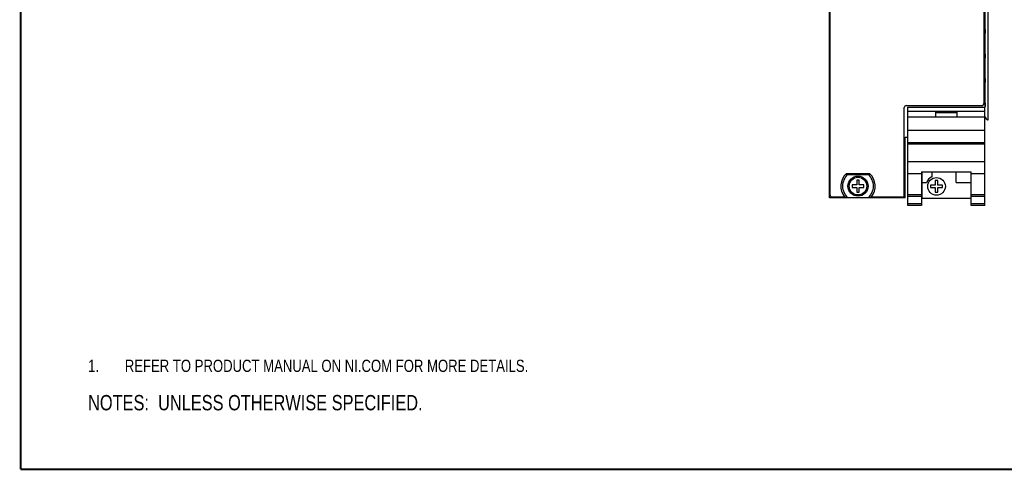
# Model space of a CAD drawing. Header units: inches. Extents: x 0.2 to 16.8, y 0.2 to 10.8.
# Tile 1 of 17: x 0.2 to 10.3, y 0.2 to 4.8. Entities that reach past the tile are written whole.
import ezdxf

# ---------------------------------------------------------------- set-up
doc = ezdxf.new("R2010")
doc.units = ezdxf.units.IN
doc.header["$LTSCALE"] = 0.935
doc.header["$MEASUREMENT"] = 0
doc.layers.get('0').update_dxf_attribs({"linetype": 'CONTINUOUS'})
doc.layers.add('DETAIL', color=7, linetype='CONTINUOUS')
doc.styles.get("Standard").update_dxf_attribs({"font": 'txt', "width": 0.8})

# ---------------------------------------------------------------- blocks, each defined once
blk = doc.blocks.new('NOTES_HEADER_BL0', base_point=(3.1215, 0.9375))
at = {"layer": 'DETAIL', "color": 2, "linetype": 'CONTINUOUS', "width": 0.8}
blk.add_text('NOTES:  UNLESS OTHERWISE SPECIFIED.', height=0.156, dxfattribs=at).set_placement((0.9375, 0.8595))
blk = doc.blocks.new('CUSTOM_NOTE_BL1', base_point=(3.675, 1.312))
at = {"layer": 'DETAIL', "color": 2, "linetype": 'CONTINUOUS', "width": 0.8}
for s, p in [('1.', (0.938, 1.25)), ('REFER TO PRODUCT MANUAL ON NI.COM FOR MORE DETAILS.', (1.312, 1.25))]:
    blk.add_text(s, height=0.125, dxfattribs=at).set_placement(p)

msp = doc.modelspace()

# ---------------------------------------------------------------- linework, layer by layer
at = {"color": 7, "linetype": 'CONTINUOUS'}
for p, q in [((8.4996, 3.0237), (8.4996, 8.0847)), ((8.5076, 3.0517), (8.5076, 8.0567)), ((10.0756, 8.0567), (10.0756, 3.9847)), ((10.0846, 8.0847), (10.0846, 3.949)), ((10.1188, 3.8201), (10.1188, 7.5701)), ((9.2636, 3.0517), (9.2636, 3.9447)), ((9.2836, 3.9647), (10.0556, 3.9647)), ((9.2986, 3.949), (10.0866, 3.949)), ((9.2986, 2.947), (9.2986, 3.949)), ((10.0866, 2.947), (10.0866, 3.949)), ((9.2986, 3.906), (10.0866, 3.906)), ((9.2986, 3.849), (10.0866, 3.849)), ((9.8026, 3.896), (9.5826, 3.896)), ((9.5826, 3.896), (9.5826, 3.849)), ((9.8026, 3.889), (9.5826, 3.889)), ((9.8026, 3.849), (9.8026, 3.896)), ((10.1162, 3.8207), (10.116, 3.8208)), ((10.1161, 3.8201), (10.116, 3.8201)), ((10.1161, 3.8201), (10.1188, 3.8201)), ((10.1188, 3.8201), (10.1162, 3.8207)), ((9.2736, 3.6417), (9.2986, 3.6417)), ((9.2736, 3.0237), (9.2736, 3.6417)), ((10.0866, 3.709), (9.2986, 3.709)), ((9.2986, 3.589), (10.0866, 3.589)), ((10.0866, 3.5695), (9.2986, 3.5695)), ((9.2986, 3.3937), (10.0866, 3.3937)), ((8.6734, 3.2727), (8.9099, 3.2727)), ((8.6879, 3.2622), (8.8954, 3.2622)), ((9.2986, 3.274), (9.4406, 3.274)), ((9.4406, 3.2893), (9.9446, 3.2893)), ((9.4406, 3.2893), (9.4406, 2.947)), ((9.4466, 3.02), (9.4466, 3.2893)), ((9.5436, 3.2893), (9.5436, 3.2394)), ((9.7936, 3.18), (9.7936, 3.2893)), ((9.9446, 2.947), (9.9446, 3.2893)), ((9.9446, 3.274), (10.0866, 3.274)), ((8.7791, 3.1562), (8.7316, 3.1562)), ((8.7316, 3.1562), (8.7316, 3.1312)), ((8.7316, 3.1312), (8.7791, 3.1312)), ((8.8041, 3.2037), (8.7791, 3.2037)), ((8.7791, 3.2037), (8.7791, 3.1562)), ((8.7791, 3.1312), (8.7791, 3.0837)), ((8.8041, 3.1562), (8.8041, 3.2037)), ((8.8516, 3.1562), (8.8041, 3.1562)), ((8.8041, 3.1312), (8.8516, 3.1312)), ((8.8041, 3.0837), (8.8041, 3.1312)), ((8.8516, 3.1312), (8.8516, 3.1562)), ((9.4466, 3.18), (9.4905, 3.18)), ((9.5801, 3.1538), (9.5326, 3.1538)), ((9.5326, 3.1538), (9.5326, 3.1288)), ((9.5326, 3.1288), (9.5801, 3.1288)), ((9.6051, 3.2013), (9.5801, 3.2013)), ((9.5801, 3.2013), (9.5801, 3.1538)), ((9.5801, 3.1288), (9.5801, 3.0813)), ((9.6051, 3.1538), (9.6051, 3.2013)), ((9.6526, 3.1538), (9.6051, 3.1538)), ((9.6051, 3.1288), (9.6526, 3.1288)), ((9.6051, 3.0813), (9.6051, 3.1288)), ((9.6526, 3.1288), (9.6526, 3.1538)), ((9.7936, 3.18), (9.9446, 3.18)), ((9.2736, 3.0237), (8.4996, 3.0237)), ((8.6571, 3.0317), (8.5276, 3.0317)), ((8.8954, 3.0252), (8.6879, 3.0252)), ((8.7791, 3.0837), (8.8041, 3.0837)), ((9.2436, 3.0317), (8.9261, 3.0317)), ((9.2986, 3.057), (9.4406, 3.057)), ((9.4406, 3.0378), (9.2986, 3.0378)), ((9.4466, 3.02), (9.9446, 3.02)), ((9.5801, 3.0813), (9.6051, 3.0813)), ((9.9446, 3.057), (10.0866, 3.057)), ((10.0866, 3.0378), (9.9446, 3.0378)), ((9.4406, 2.9649), (9.2986, 2.9649)), ((9.4406, 2.947), (9.2986, 2.947)), ((10.0866, 2.9649), (9.9446, 2.9649)), ((10.0866, 2.947), (9.9446, 2.947))]:
    msp.add_line(p, q, dxfattribs=at)
at = {"color": 7, "linetype": 'CONTINUOUS', "const_width": 0.02}
for points in [[(0.25, 10.7586), (0.25, 0.2586)], [(0.25, 0.2586), (16.75, 0.2586)]]:
    msp.add_lwpolyline(points, dxfattribs=at)
at = {"color": 7, "linetype": 'CONTINUOUS'}
for centre, radius in [((8.7916, 3.1437), 0.1025), ((8.7916, 3.1437), 0.09), ((9.5926, 3.1413), 0.09)]:
    msp.add_circle(centre, radius, dxfattribs=at)
for centre, radius, start, end in [((10.0834, 4.7418), 0.0029, 63.03778, 65.86468), ((10.0834, 4.6984), 0.00297, 294.16648, 296.93106), ((10.0834, 4.4918), 0.0029, 63.03778, 65.86468), ((10.0834, 4.4484), 0.00297, 294.16648, 296.93106), ((10.0834, 4.2418), 0.0029, 63.03778, 65.86468), ((10.0834, 4.1984), 0.00297, 294.16648, 296.93106), ((9.2836, 3.9447), 0.02, 90, 180), ((10.0556, 3.9847), 0.02, 270, 360), ((10.0834, 3.9918), 0.0029, 63.03778, 65.86468), ((10.0859, 3.6929), 0.1307, 76.71716, 77.81826), ((8.7916, 3.1437), 0.175, 132.5114, 219.79182), ((8.7916, 3.1437), 0.1575, 131.20295, 228.79705), ((8.7916, 3.1437), 0.1575, 311.20295, 48.79705), ((8.7916, 3.1437), 0.175, 320.20818, 47.4886), ((9.5926, 3.142), 0.109, 116.71426, 159.59683), ((8.5276, 3.0517), 0.02, 180, 270), ((9.2436, 3.0517), 0.02, 270, 360)]:
    msp.add_arc(centre, radius, start, end, dxfattribs=at)
for centre, major_axis, start_param, end_param in [((10.079, 4.7201), (0, 0.025), -2.6401325, -0.5014602), ((10.0821, 4.7201), (0, 0.025), -2.9085359, -0.2330567), ((10.079, 4.4701), (0, 0.025), -2.6401325, -0.5014602), ((10.0821, 4.4701), (0, 0.025), -2.9085359, -0.2330567), ((10.079, 4.2201), (0, 0.025), -2.6401325, -0.5014602), ((10.0821, 4.2201), (0, 0.025), -2.9085359, -0.2330567), ((10.079, 3.9701), (0, 0.025), -2.5753658, -0.5014602), ((10.0821, 3.9701), (0, 0.025), -2.7390148, -0.2330567), ((10.1219, 3.9351), (0, 0.115), 2.4226153, 3.0311198), ((10.1189, 3.9351), (0, 0.115), -3.7873623, -3.2418811)]:
    msp.add_ellipse(centre, major_axis=major_axis, ratio=0.4663077, start_param=start_param, end_param=end_param, dxfattribs=at)

# ---------------------------------------------------------------- block references
at = {"layer": 'DETAIL', "color": 2, "linetype": 'CONTINUOUS'}
for name, p in [('CUSTOM_NOTE_BL1', (3.6751, 1.3124)), ('NOTES_HEADER_BL0', (3.1215, 0.9375))]:
    msp.add_blockref(name, p, dxfattribs=at)

doc.saveas('drawing.dxf')
